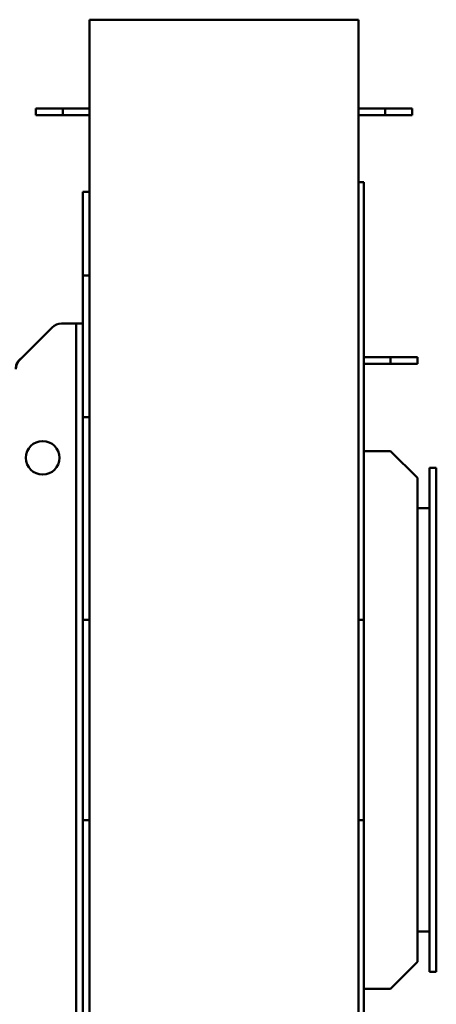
# Model space of a CAD drawing. Header units: millimetres. Extents: x 2244 to 3007, y 1276 to 2437.
# Tile 5 of 5: x 2696 to 3007, y 1704 to 2437. Entities that reach past the tile are written whole.
import ezdxf

# ---------------------------------------------------------------- set-up
doc = ezdxf.new("R2010")
doc.units = ezdxf.units.MM
doc.header["$LTSCALE"] = 12.5
doc.layers.add('Widoczne (ISO)', color=7, linetype='Continuous', lineweight=50)

msp = doc.modelspace()

# ---------------------------------------------------------------- linework, layer by layer
at = {"layer": 'Widoczne (ISO)'}
for p, q in [((2748.5, 2436.75), (2748.5, 1981.75)), ((2748.5, 2436.75), (2948.5, 2436.75)), ((2948.5, 2436.75), (2948.5, 1981.75)), ((2708.5, 2370.75), (2728.5, 2370.75)), ((2708.5, 2370.75), (2708.5, 2365.75)), ((2728.5, 2370.75), (2748.5, 2370.75)), ((2728.5, 2370.75), (2728.5, 2365.75)), ((2968.5, 2370.75), (2948.5, 2370.75)), ((2988.5, 2370.75), (2968.5, 2370.75)), ((2968.5, 2365.75), (2968.5, 2370.75)), ((2988.5, 2365.75), (2988.5, 2370.75)), ((2708.5, 2365.75), (2728.5, 2365.75)), ((2728.5, 2365.75), (2748.5, 2365.75)), ((2968.5, 2365.75), (2948.5, 2365.75)), ((2988.5, 2365.75), (2968.5, 2365.75)), ((2948.5, 2315.75), (2952.5, 2315.75)), ((2952.5, 2315.75), (2952.5, 1990.26)), ((2743.5, 2246.33), (2743.5, 2308.75)), ((2748.5, 2308.75), (2743.5, 2308.75)), ((2743.5, 2140.96), (2743.5, 2246.33)), ((2743.5, 2246.33), (2748.5, 2246.33)), ((2696.43, 2183.68), (2720.58, 2207.82)), ((2733.5, 2210.75), (2727.65, 2210.75)), ((2738.5, 2210.75), (2733.5, 2210.75)), ((2738.5, 2200.75), (2738.5, 2210.75)), ((2743.5, 2210.75), (2738.5, 2210.75)), ((2738.5, 2200.75), (2738.5, 1637.75)), ((2972.5, 2185.75), (2952.5, 2185.75)), ((2992.5, 2185.75), (2972.5, 2185.75)), ((2972.5, 2180.75), (2972.5, 2185.75)), ((2992.5, 2180.75), (2992.5, 2185.75)), ((2972.5, 2180.75), (2952.5, 2180.75)), ((2992.5, 2180.75), (2972.5, 2180.75)), ((2743.5, 1990.26), (2743.5, 2140.96)), ((2748.5, 2140.96), (2743.5, 2140.96)), ((2952.5, 2115.75), (2972.5, 2115.75)), ((2972.5, 2115.75), (2992.5, 2095.75)), ((3001.5, 1728.25), (3001.5, 2103.25)), ((3006.5, 2103.25), (3001.5, 2103.25)), ((3006.5, 1728.25), (3006.5, 2103.25)), ((2992.5, 2095.75), (2992.5, 1735.75)), ((3001.5, 2073.25), (2992.5, 2073.25)), ((2743.5, 1841.24), (2743.5, 1990.26)), ((2743.5, 1990.26), (2748.5, 1990.26)), ((2948.5, 1990.26), (2952.5, 1990.26)), ((2952.5, 1990.26), (2952.5, 1841.24)), ((2748.5, 1637.75), (2748.5, 1981.75)), ((2948.5, 1637.75), (2948.5, 1981.75)), ((2743.5, 1690.54), (2743.5, 1841.24)), ((2748.5, 1841.24), (2743.5, 1841.24)), ((2952.5, 1841.24), (2948.5, 1841.24)), ((2952.5, 1841.24), (2952.5, 1637.75)), ((3001.5, 1758.25), (2992.5, 1758.25)), ((2992.5, 1735.75), (2972.5, 1715.75)), ((3006.5, 1728.25), (3001.5, 1728.25)), ((2972.5, 1715.75), (2952.5, 1715.75))]:
    msp.add_line(p, q, dxfattribs=at)
msp.add_circle((2713.5, 2110.75), 12.5, dxfattribs=at)
for centre, radius, start, end in [((2727.65, 2200.75), 10, 90, 135), ((2701.5, 2177.75), 8, 121.47594, 180), ((2703.5, 2176.61), 10, 135, 180)]:
    msp.add_arc(centre, radius, start, end, dxfattribs=at)

doc.saveas('drawing.dxf')
